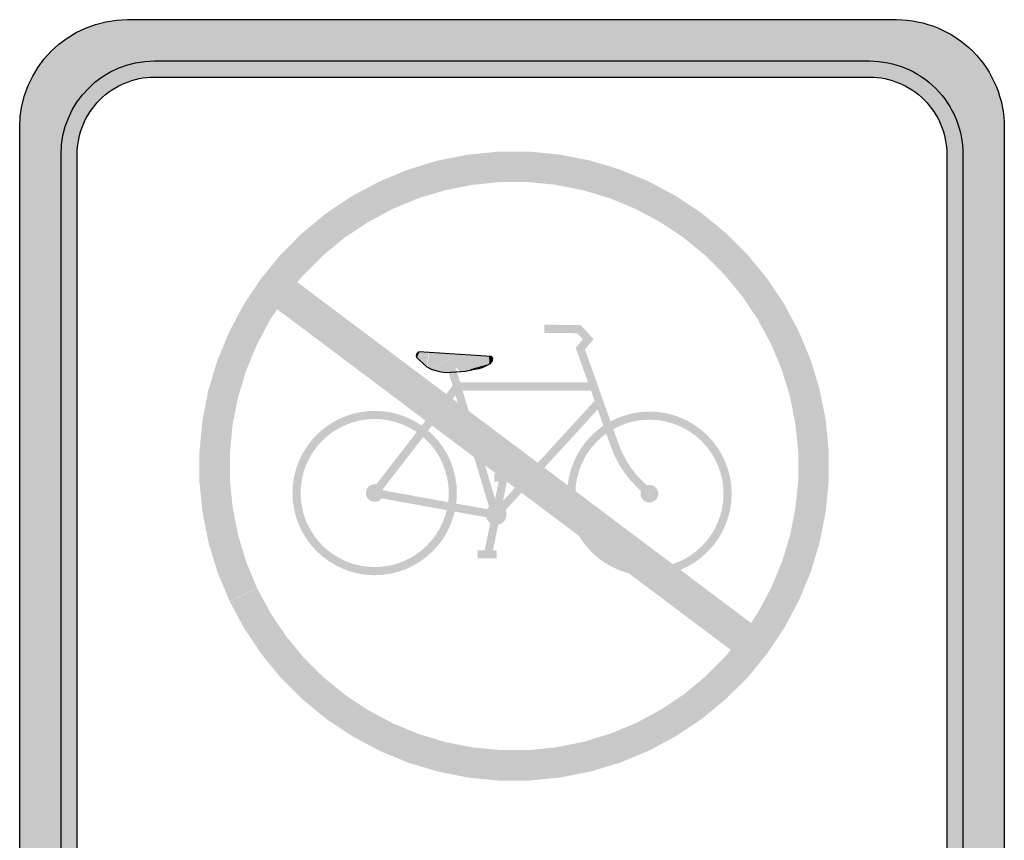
# Model space of a CAD drawing. Header units: inches. Extents: x -0.5 to 0.5, y -1.1 to 1.1.
# Tile 3 of 3: x -0.5 to 0.5, y 0.27 to 1.1. Entities that reach past the tile are written whole.
import ezdxf

# ---------------------------------------------------------------- set-up
doc = ezdxf.new("R2010")
doc.units = ezdxf.units.IN
doc.header["$MEASUREMENT"] = 0

msp = doc.modelspace()

# ---------------------------------------------------------------- hatches: boundary and pattern name
h = msp.add_hatch(color=7)
edge = h.paths.add_edge_path()
edge.add_spline(control_points=[(-0.5, 0.9952), (-0.5, 1.0557), (-0.451, 1.1047), (-0.3905, 1.1047)], knot_values=[0, 0, 0, 0, 1, 1, 1, 1], degree=3, periodic=0)
edge.add_line((-0.3905, 1.1047), (0.3905, 1.1047))
edge.add_spline(control_points=[(0.3905, 1.1047), (0.4196, 1.1047), (0.4474, 1.0931), (0.4679, 1.0726), (0.4885, 1.0521), (0.5, 1.0242), (0.5, 0.9952)], knot_values=[0, 0, 0, 0, 1, 1, 1, 2, 2, 2, 2], degree=3, periodic=0)
edge.add_line((0.5, 0.9952), (0.5, -0.9952))
edge.add_spline(control_points=[(0.5, -0.9952), (0.5, -1.0557), (0.451, -1.1047), (0.3905, -1.1047)], knot_values=[0, 0, 0, 0, 1, 1, 1, 1], degree=3, periodic=0)
edge.add_line((0.3905, -1.1047), (-0.3905, -1.1047))
edge.add_spline(control_points=[(-0.3905, -1.1047), (-0.451, -1.1047), (-0.5, -1.0557), (-0.5, -0.9952)], knot_values=[0, 0, 0, 0, 1, 1, 1, 1], degree=3, periodic=0)
edge.add_line((-0.5, -0.9952), (-0.5, 0.9952))
edge = h.paths.add_edge_path(flags=0)
edge.add_spline(control_points=[(0.3632, 1.0463), (0.384, 1.0463), (0.4039, 1.038), (0.4186, 1.0233), (0.4334, 1.0086), (0.4416, 0.9887), (0.4416, 0.9679)], knot_values=[0, 0, 0, 0, 1, 1, 1, 2, 2, 2, 2], degree=3, periodic=0)
edge.add_line((0.4416, 0.9679), (0.4416, -0.9679))
edge.add_spline(control_points=[(0.4416, -0.9679), (0.4416, -0.9887), (0.4334, -1.0086), (0.4186, -1.0233), (0.4039, -1.038), (0.384, -1.0463), (0.3632, -1.0463)], knot_values=[0, 0, 0, 0, 1, 1, 1, 2, 2, 2, 2], degree=3, periodic=0)
edge.add_line((0.3632, -1.0463), (-0.3632, -1.0463))
edge.add_spline(control_points=[(-0.3632, -1.0463), (-0.384, -1.0463), (-0.4039, -1.038), (-0.4186, -1.0233), (-0.4334, -1.0086), (-0.4416, -0.9887), (-0.4416, -0.9679)], knot_values=[0, 0, 0, 0, 1, 1, 1, 2, 2, 2, 2], degree=3, periodic=0)
edge.add_line((-0.4416, -0.9679), (-0.4416, 0.9679))
edge.add_spline(control_points=[(-0.4416, 0.9679), (-0.4416, 0.9887), (-0.4334, 1.0086), (-0.4186, 1.0233), (-0.4039, 1.038), (-0.384, 1.0463), (-0.3632, 1.0463)], knot_values=[0, 0, 0, 0, 1, 1, 1, 2, 2, 2, 2], degree=3, periodic=0)
edge.add_line((-0.3632, 1.0463), (0.3632, 1.0463))
h = msp.add_hatch(color=7)
edge = h.paths.add_edge_path()
edge.add_spline(control_points=[(-0.3632, 1.0627), (-0.4156, 1.0627), (-0.458, 1.0202), (-0.458, 0.9679)], knot_values=[0, 0, 0, 0, 1, 1, 1, 1], degree=3, periodic=0)
edge.add_line((-0.458, 0.9679), (-0.458, -0.9679))
edge.add_spline(control_points=[(-0.458, -0.9679), (-0.458, -0.993), (-0.448, -1.0171), (-0.4303, -1.0349), (-0.4125, -1.0527), (-0.3883, -1.0627), (-0.3632, -1.0627)], knot_values=[0, 0, 0, 0, 1, 1, 1, 2, 2, 2, 2], degree=3, periodic=0)
edge.add_line((-0.3632, -1.0627), (0.3632, -1.0627))
edge.add_spline(control_points=[(0.3632, -1.0627), (0.4156, -1.0627), (0.458, -1.0202), (0.458, -0.9679)], knot_values=[0, 0, 0, 0, 1, 1, 1, 1], degree=3, periodic=0)
edge.add_line((0.458, -0.9679), (0.458, 0.9679))
edge.add_spline(control_points=[(0.458, 0.9679), (0.458, 1.0202), (0.4156, 1.0627), (0.3632, 1.0627)], knot_values=[0, 0, 0, 0, 1, 1, 1, 1], degree=3, periodic=0)
edge.add_line((0.3632, 1.0627), (-0.3632, 1.0627))
edge = h.paths.add_edge_path(flags=0)
edge.add_spline(control_points=[(-0.3632, 1.0463), (-0.4065, 1.0463), (-0.4416, 1.0112), (-0.4416, 0.9679)], knot_values=[0, 0, 0, 0, 1, 1, 1, 1], degree=3, periodic=0)
edge.add_line((-0.4416, 0.9679), (-0.4416, -0.9679))
edge.add_spline(control_points=[(-0.4416, -0.9679), (-0.4416, -1.0112), (-0.4065, -1.0463), (-0.3632, -1.0463)], knot_values=[0, 0, 0, 0, 1, 1, 1, 1], degree=3, periodic=0)
edge.add_line((-0.3632, -1.0463), (0.3632, -1.0463))
edge.add_spline(control_points=[(0.3632, -1.0463), (0.4065, -1.0463), (0.4416, -1.0112), (0.4416, -0.9679)], knot_values=[0, 0, 0, 0, 1, 1, 1, 1], degree=3, periodic=0)
edge.add_line((0.4416, -0.9679), (0.4416, 0.9679))
edge.add_spline(control_points=[(0.4416, 0.9679), (0.4416, 0.9887), (0.4334, 1.0086), (0.4186, 1.0233), (0.4039, 1.038), (0.384, 1.0463), (0.3632, 1.0463)], knot_values=[0, 0, 0, 0, 1, 1, 1, 2, 2, 2, 2], degree=3, periodic=0)
edge.add_line((0.3632, 1.0463), (-0.3632, 1.0463))
for points in [[(-0.2867, 0.5136), (-0.2718, 0.4859), (-0.2543, 0.4599), (-0.2344, 0.4356), (-0.2121, 0.4135), (-0.1878, 0.3936), (-0.1616, 0.3763), (-0.1339, 0.3615), (-0.1049, 0.3496), (-0.0748, 0.3406), (-0.044, 0.3345), (-0.0128, 0.3315), (0.0186, 0.3316), (0.0498, 0.3348), (0.0806, 0.341), (0.1106, 0.3501), (0.1396, 0.3622), (0.1672, 0.3771), (0.1933, 0.3946), (0.2175, 0.4146), (0.2397, 0.4368), (0.2595, 0.4611), (0.2769, 0.4873), (0.2916, 0.515), (0.3036, 0.544), (0.3126, 0.5741), (0.3187, 0.6049), (0.3217, 0.6361), (0.3216, 0.6675), (0.3185, 0.6987), (0.3123, 0.7295), (0.3031, 0.7595), (0.291, 0.7885), (0.2762, 0.8162), (0.2587, 0.8422), (0.2387, 0.8665), (0.2164, 0.8886), (0.1921, 0.9085), (0.166, 0.9258), (0.1383, 0.9406), (0.1093, 0.9525), (0.0792, 0.9616), (0.0484, 0.9676), (0.0172, 0.9707), (-0.0142, 0.9706), (-0.0455, 0.9674), (-0.0762, 0.9613), (-0.1063, 0.9521), (-0.1352, 0.94), (-0.1629, 0.9252), (-0.189, 0.9077), (-0.2132, 0.8877), (-0.2353, 0.8655), (-0.2552, 0.8412), (-0.2726, 0.815), (-0.2873, 0.7873), (-0.2993, 0.7583), (-0.3084, 0.7282), (-0.3144, 0.6974), (-0.3174, 0.6662), (-0.3174, 0.6348), (-0.3142, 0.6036), (-0.3081, 0.5728), (-0.2989, 0.5428), (-0.2868, 0.5138), (-0.2589, 0.5271), (-0.2698, 0.5533), (-0.278, 0.5804), (-0.2836, 0.6082), (-0.2865, 0.6364), (-0.2865, 0.6647), (-0.2838, 0.693), (-0.2783, 0.7208), (-0.2701, 0.7479), (-0.2593, 0.7741), (-0.246, 0.7992), (-0.2303, 0.8228), (-0.2124, 0.8447), (-0.1923, 0.8648), (-0.1705, 0.8828), (-0.1469, 0.8986), (-0.1219, 0.9121), (-0.0958, 0.923), (-0.0687, 0.9312), (-0.0409, 0.9368), (-0.0127, 0.9397), (0.0157, 0.9397), (0.0439, 0.937), (0.0717, 0.9315), (0.0989, 0.9234), (0.1251, 0.9126), (0.1501, 0.8993), (0.1737, 0.8836), (0.1957, 0.8656), (0.2158, 0.8456), (0.2338, 0.8237), (0.2496, 0.8002), (0.2631, 0.7752), (0.274, 0.749), (0.2823, 0.7219), (0.2878, 0.6941), (0.2907, 0.6659), (0.2908, 0.6376), (0.288, 0.6094), (0.2826, 0.5815), (0.2744, 0.5544), (0.2636, 0.5282), (0.2503, 0.5031), (0.2346, 0.4795), (0.2167, 0.4576), (0.1967, 0.4375), (0.1748, 0.4194), (0.1513, 0.4036), (0.1263, 0.3902), (0.1001, 0.3793), (0.073, 0.371), (0.0452, 0.3654), (0.017, 0.3625), (-0.0113, 0.3625), (-0.0396, 0.3652), (-0.0674, 0.3706), (-0.0945, 0.3788), (-0.1208, 0.3896), (-0.1458, 0.4029), (-0.1694, 0.4186), (-0.1914, 0.4365), (-0.2115, 0.4565), (-0.2295, 0.4784), (-0.2453, 0.5019), (-0.2588, 0.5269), (-0.2867, 0.5136)], [(-0.2515, 0.8203), (0.2352, 0.4545), (0.2558, 0.4819), (-0.231, 0.8477), (-0.2515, 0.8203)], [(0.1082, 0.6737), (0.0741, 0.7697), (0.0829, 0.78), (0.0699, 0.7943), (0.0329, 0.7948), (0.0328, 0.7865), (0.0663, 0.7861), (0.0719, 0.7799), (0.0647, 0.7714), (0.1004, 0.6709), (0.1082, 0.6737)], [(-0.0964, 0.7614), (-0.0968, 0.7635), (-0.0962, 0.7658), (-0.0941, 0.767), (-0.0964, 0.7614)], [(-0.0848, 0.7664), (-0.0863, 0.7519), (-0.0963, 0.7612), (-0.0951, 0.7641), (-0.0848, 0.7664)], [(-0.0941, 0.767), (-0.0962, 0.7658), (-0.0863, 0.7519), (-0.0848, 0.7664), (-0.0941, 0.767)], [(-0.0844, 0.7663), (-0.0558, 0.7644), (-0.0817, 0.7491), (-0.0859, 0.7518), (-0.0844, 0.7663)], [(-0.0666, 0.7464), (-0.0674, 0.7457), (-0.0786, 0.7507), (-0.0557, 0.7644), (-0.0666, 0.7464)], [(-0.0557, 0.7644), (-0.0786, 0.7507), (-0.063, 0.7571), (-0.0524, 0.7469), (-0.0557, 0.7644)], [(-0.0234, 0.7624), (-0.0228, 0.755), (-0.0524, 0.7468), (-0.0558, 0.7645), (-0.0234, 0.7624)], [(-0.0558, 0.7645), (-0.0524, 0.7468), (-0.042, 0.7481), (-0.0423, 0.7495), (-0.0558, 0.7645)], [(-0.0232, 0.7624), (-0.0201, 0.7579), (-0.0228, 0.755), (-0.0234, 0.7624), (-0.0232, 0.7624)], [(-0.0209, 0.7623), (-0.02, 0.7606), (-0.0201, 0.7579), (-0.0232, 0.7624), (-0.0209, 0.7623)], [(-0.0859, 0.7518), (-0.0817, 0.7491), (-0.071, 0.7463), (-0.0525, 0.7468), (-0.0859, 0.7518)], [(-0.0126, 0.6027), (-0.0588, 0.7564), (-0.0667, 0.754), (-0.0205, 0.6003), (-0.0126, 0.6027)], [(-0.0423, 0.7495), (-0.042, 0.7481), (-0.034, 0.7499), (-0.0342, 0.7518), (-0.0423, 0.7495)], [(-0.0342, 0.7518), (-0.034, 0.7499), (-0.0261, 0.753), (-0.0278, 0.7535), (-0.0342, 0.7518)], [(-0.0278, 0.7535), (-0.0261, 0.753), (-0.026, 0.753), (-0.0229, 0.755), (-0.0278, 0.7535)], [(-0.0525, 0.7468), (-0.071, 0.7463), (-0.0674, 0.7457), (-0.0666, 0.7464), (-0.0525, 0.7468)], [(-0.059, 0.7345), (-0.1427, 0.6263), (-0.1362, 0.6212), (-0.0525, 0.7294), (-0.059, 0.7345)], [(0.0831, 0.7361), (-0.0558, 0.7361), (-0.0558, 0.7278), (0.0831, 0.7278), (0.0831, 0.7361)], [(-0.0135, 0.5987), (0.0917, 0.7137), (0.0856, 0.7193), (-0.0196, 0.6043), (-0.0135, 0.5987)], [(-0.056, 0.6237), (-0.0564, 0.6319), (-0.0576, 0.64), (-0.0596, 0.648), (-0.0623, 0.6557), (-0.0658, 0.6631), (-0.07, 0.6701), (-0.0749, 0.6767), (-0.0804, 0.6828), (-0.0865, 0.6883), (-0.0931, 0.6932), (-0.1001, 0.6974), (-0.1075, 0.7009), (-0.1152, 0.7036), (-0.1232, 0.7056), (-0.1313, 0.7068), (-0.1395, 0.7072), (-0.1476, 0.7068), (-0.1557, 0.7056), (-0.1637, 0.7036), (-0.1714, 0.7009), (-0.1788, 0.6974), (-0.1858, 0.6932), (-0.1924, 0.6883), (-0.1985, 0.6828), (-0.204, 0.6767), (-0.2089, 0.6701), (-0.2131, 0.6631), (-0.2166, 0.6557), (-0.2194, 0.648), (-0.2213, 0.64), (-0.2226, 0.6319), (-0.223, 0.6237), (-0.2147, 0.6237), (-0.2143, 0.6311), (-0.2132, 0.6384), (-0.2115, 0.6456), (-0.209, 0.6525), (-0.2058, 0.6592), (-0.202, 0.6655), (-0.1976, 0.6715), (-0.1927, 0.6769), (-0.1872, 0.6819), (-0.1813, 0.6863), (-0.1749, 0.6901), (-0.1683, 0.6932), (-0.1613, 0.6957), (-0.1541, 0.6975), (-0.1468, 0.6986), (-0.1395, 0.699), (-0.1321, 0.6986), (-0.1248, 0.6975), (-0.1176, 0.6957), (-0.1107, 0.6932), (-0.104, 0.6901), (-0.0977, 0.6863), (-0.0917, 0.6819), (-0.0863, 0.6769), (-0.0813, 0.6715), (-0.0769, 0.6655), (-0.0731, 0.6592), (-0.07, 0.6525), (-0.0675, 0.6456), (-0.0657, 0.6384), (-0.0646, 0.6311), (-0.0642, 0.6237), (-0.056, 0.6237)], [(0.2231, 0.623), (0.2227, 0.6312), (0.2215, 0.6393), (0.2195, 0.6472), (0.2167, 0.6549), (0.2132, 0.6624), (0.209, 0.6694), (0.2041, 0.676), (0.1986, 0.682), (0.1926, 0.6875), (0.186, 0.6924), (0.179, 0.6966), (0.1716, 0.7001), (0.1638, 0.7029), (0.1559, 0.7049), (0.1478, 0.7061), (0.1396, 0.7065), (0.1314, 0.7061), (0.1233, 0.7049), (0.1154, 0.7029), (0.1077, 0.7001), (0.1002, 0.6966), (0.0932, 0.6924), (0.0866, 0.6875), (0.0806, 0.682), (0.0751, 0.676), (0.0702, 0.6694), (0.066, 0.6624), (0.0625, 0.6549), (0.0597, 0.6472), (0.0577, 0.6393), (0.0565, 0.6312), (0.0561, 0.623), (0.0644, 0.623), (0.0647, 0.6304), (0.0658, 0.6377), (0.0676, 0.6448), (0.0701, 0.6518), (0.0733, 0.6585), (0.077, 0.6648), (0.0814, 0.6707), (0.0864, 0.6762), (0.0919, 0.6812), (0.0978, 0.6855), (0.1041, 0.6893), (0.1108, 0.6925), (0.1178, 0.695), (0.1249, 0.6968), (0.1322, 0.6979), (0.1396, 0.6982), (0.147, 0.6979), (0.1543, 0.6968), (0.1614, 0.695), (0.1684, 0.6925), (0.1751, 0.6893), (0.1814, 0.6855), (0.1873, 0.6812), (0.1928, 0.6762), (0.1978, 0.6707), (0.2022, 0.6648), (0.206, 0.6585), (0.2091, 0.6518), (0.2116, 0.6448), (0.2134, 0.6377), (0.2145, 0.6304), (0.2148, 0.623), (0.2231, 0.623)], [(0.1004, 0.6709), (0.1041, 0.6619), (0.1085, 0.6533), (0.1137, 0.6452), (0.1196, 0.6375), (0.1262, 0.6304), (0.132, 0.6363), (0.1259, 0.6428), (0.1205, 0.6499), (0.1157, 0.6574), (0.1116, 0.6654), (0.1082, 0.6737), (0.1004, 0.6709)], [(-0.0126, 0.6402), (-0.0284, 0.5621), (-0.0203, 0.5605), (-0.0045, 0.6385), (-0.0126, 0.6402)], [(0.0019, 0.6435), (-0.0179, 0.6435), (-0.0179, 0.6352), (0.0019, 0.6352), (0.0019, 0.6435)], [(-0.1305, 0.6237), (-0.1305, 0.6246), (-0.1307, 0.6255), (-0.1309, 0.6263), (-0.1312, 0.6272), (-0.1316, 0.628), (-0.132, 0.6287), (-0.1325, 0.6294), (-0.1331, 0.6301), (-0.1338, 0.6307), (-0.1345, 0.6312), (-0.1352, 0.6316), (-0.136, 0.632), (-0.1369, 0.6323), (-0.1377, 0.6325), (-0.1386, 0.6327), (-0.1395, 0.6327), (-0.1403, 0.6327), (-0.1412, 0.6325), (-0.1421, 0.6323), (-0.1429, 0.632), (-0.1437, 0.6316), (-0.1444, 0.6312), (-0.1452, 0.6307), (-0.1458, 0.6301), (-0.1464, 0.6294), (-0.1469, 0.6287), (-0.1474, 0.628), (-0.1477, 0.6272), (-0.148, 0.6263), (-0.1483, 0.6255), (-0.1484, 0.6246), (-0.1484, 0.6237), (-0.1402, 0.6237), (-0.1402, 0.6238), (-0.1402, 0.6239), (-0.1401, 0.6239), (-0.1401, 0.624), (-0.1401, 0.6241), (-0.1401, 0.6241), (-0.14, 0.6242), (-0.14, 0.6242), (-0.1399, 0.6243), (-0.1399, 0.6243), (-0.1398, 0.6244), (-0.1397, 0.6244), (-0.1397, 0.6244), (-0.1396, 0.6244), (-0.1395, 0.6244), (-0.1395, 0.6244), (-0.1394, 0.6244), (-0.1393, 0.6244), (-0.1393, 0.6244), (-0.1392, 0.6244), (-0.1391, 0.6244), (-0.1391, 0.6243), (-0.139, 0.6243), (-0.139, 0.6242), (-0.1389, 0.6242), (-0.1389, 0.6241), (-0.1388, 0.6241), (-0.1388, 0.624), (-0.1388, 0.6239), (-0.1388, 0.6239), (-0.1388, 0.6238), (-0.1388, 0.6237), (-0.1305, 0.6237)], [(0.1425, 0.6259), (0.132, 0.6363), (0.1262, 0.6304), (0.1367, 0.6201), (0.1425, 0.6259)], [(0.1486, 0.623), (0.1485, 0.6239), (0.1484, 0.6247), (0.1482, 0.6256), (0.1479, 0.6264), (0.1475, 0.6272), (0.1471, 0.628), (0.1465, 0.6287), (0.1459, 0.6293), (0.1453, 0.6299), (0.1446, 0.6305), (0.1438, 0.6309), (0.143, 0.6313), (0.1422, 0.6316), (0.1414, 0.6318), (0.1405, 0.6319), (0.1396, 0.632), (0.1387, 0.6319), (0.1379, 0.6318), (0.137, 0.6316), (0.1362, 0.6313), (0.1354, 0.6309), (0.1346, 0.6305), (0.1339, 0.6299), (0.1333, 0.6293), (0.1327, 0.6287), (0.1321, 0.628), (0.1317, 0.6272), (0.1313, 0.6264), (0.131, 0.6256), (0.1308, 0.6247), (0.1307, 0.6239), (0.1306, 0.623), (0.1389, 0.623), (0.1389, 0.6231), (0.1389, 0.6231), (0.1389, 0.6232), (0.1389, 0.6233), (0.139, 0.6233), (0.139, 0.6234), (0.1391, 0.6234), (0.1391, 0.6235), (0.1392, 0.6235), (0.1392, 0.6236), (0.1393, 0.6236), (0.1393, 0.6237), (0.1394, 0.6237), (0.1395, 0.6237), (0.1395, 0.6237), (0.1396, 0.6237), (0.1397, 0.6237), (0.1397, 0.6237), (0.1398, 0.6237), (0.1399, 0.6237), (0.1399, 0.6236), (0.14, 0.6236), (0.1401, 0.6235), (0.1401, 0.6235), (0.1402, 0.6234), (0.1402, 0.6234), (0.1402, 0.6233), (0.1403, 0.6233), (0.1403, 0.6232), (0.1403, 0.6231), (0.1403, 0.6231), (0.1403, 0.623), (0.1486, 0.623)], [(-0.223, 0.6237), (-0.2226, 0.6155), (-0.2213, 0.6074), (-0.2194, 0.5995), (-0.2166, 0.5918), (-0.2131, 0.5844), (-0.2089, 0.5773), (-0.204, 0.5708), (-0.1985, 0.5647), (-0.1924, 0.5592), (-0.1858, 0.5543), (-0.1788, 0.5501), (-0.1714, 0.5466), (-0.1637, 0.5438), (-0.1557, 0.5418), (-0.1476, 0.5406), (-0.1395, 0.5402), (-0.1313, 0.5406), (-0.1232, 0.5418), (-0.1152, 0.5438), (-0.1075, 0.5466), (-0.1001, 0.5501), (-0.0931, 0.5543), (-0.0865, 0.5592), (-0.0804, 0.5647), (-0.0749, 0.5708), (-0.07, 0.5773), (-0.0658, 0.5844), (-0.0623, 0.5918), (-0.0596, 0.5995), (-0.0576, 0.6074), (-0.0564, 0.6155), (-0.056, 0.6237), (-0.0642, 0.6237), (-0.0646, 0.6164), (-0.0657, 0.6091), (-0.0675, 0.6019), (-0.07, 0.5949), (-0.0731, 0.5883), (-0.0769, 0.5819), (-0.0813, 0.576), (-0.0863, 0.5705), (-0.0917, 0.5656), (-0.0977, 0.5612), (-0.104, 0.5574), (-0.1107, 0.5542), (-0.1176, 0.5517), (-0.1248, 0.5499), (-0.1321, 0.5489), (-0.1395, 0.5485), (-0.1468, 0.5489), (-0.1541, 0.5499), (-0.1613, 0.5517), (-0.1683, 0.5542), (-0.1749, 0.5574), (-0.1813, 0.5612), (-0.1872, 0.5656), (-0.1927, 0.5705), (-0.1976, 0.576), (-0.202, 0.5819), (-0.2058, 0.5883), (-0.209, 0.5949), (-0.2115, 0.6019), (-0.2132, 0.6091), (-0.2143, 0.6164), (-0.2147, 0.6237), (-0.223, 0.6237)], [(-0.1484, 0.6237), (-0.1484, 0.6229), (-0.1483, 0.622), (-0.148, 0.6211), (-0.1477, 0.6203), (-0.1474, 0.6195), (-0.1469, 0.6187), (-0.1464, 0.618), (-0.1458, 0.6174), (-0.1452, 0.6168), (-0.1444, 0.6163), (-0.1437, 0.6158), (-0.1429, 0.6154), (-0.1421, 0.6151), (-0.1412, 0.6149), (-0.1403, 0.6148), (-0.1395, 0.6148), (-0.1386, 0.6148), (-0.1377, 0.6149), (-0.1369, 0.6151), (-0.136, 0.6154), (-0.1352, 0.6158), (-0.1345, 0.6163), (-0.1338, 0.6168), (-0.1331, 0.6174), (-0.1325, 0.618), (-0.132, 0.6187), (-0.1316, 0.6195), (-0.1312, 0.6203), (-0.1309, 0.6211), (-0.1307, 0.622), (-0.1305, 0.6229), (-0.1305, 0.6237), (-0.1388, 0.6237), (-0.1388, 0.6237), (-0.1388, 0.6236), (-0.1388, 0.6235), (-0.1388, 0.6235), (-0.1388, 0.6234), (-0.1389, 0.6233), (-0.1389, 0.6233), (-0.139, 0.6232), (-0.139, 0.6232), (-0.1391, 0.6231), (-0.1391, 0.6231), (-0.1392, 0.6231), (-0.1393, 0.6231), (-0.1393, 0.623), (-0.1394, 0.623), (-0.1395, 0.623), (-0.1395, 0.623), (-0.1396, 0.623), (-0.1397, 0.6231), (-0.1397, 0.6231), (-0.1398, 0.6231), (-0.1399, 0.6231), (-0.1399, 0.6232), (-0.14, 0.6232), (-0.14, 0.6233), (-0.1401, 0.6233), (-0.1401, 0.6234), (-0.1401, 0.6235), (-0.1401, 0.6235), (-0.1402, 0.6236), (-0.1402, 0.6237), (-0.1402, 0.6237), (-0.1484, 0.6237)], [(-0.1402, 0.6197), (-0.0173, 0.5975), (-0.0158, 0.6056), (-0.1387, 0.6278), (-0.1402, 0.6197)], [(0.0561, 0.623), (0.0565, 0.6148), (0.0577, 0.6067), (0.0597, 0.5988), (0.0625, 0.591), (0.066, 0.5836), (0.0702, 0.5766), (0.0751, 0.57), (0.0806, 0.564), (0.0866, 0.5585), (0.0932, 0.5536), (0.1002, 0.5494), (0.1077, 0.5459), (0.1154, 0.5431), (0.1233, 0.5411), (0.1314, 0.5399), (0.1396, 0.5395), (0.1478, 0.5399), (0.1559, 0.5411), (0.1638, 0.5431), (0.1716, 0.5459), (0.179, 0.5494), (0.186, 0.5536), (0.1926, 0.5585), (0.1986, 0.564), (0.2041, 0.57), (0.209, 0.5766), (0.2132, 0.5836), (0.2167, 0.591), (0.2195, 0.5988), (0.2215, 0.6067), (0.2227, 0.6148), (0.2231, 0.623), (0.2148, 0.623), (0.2145, 0.6156), (0.2134, 0.6083), (0.2116, 0.6012), (0.2091, 0.5942), (0.206, 0.5875), (0.2022, 0.5812), (0.1978, 0.5753), (0.1928, 0.5698), (0.1873, 0.5648), (0.1814, 0.5604), (0.1751, 0.5566), (0.1684, 0.5535), (0.1614, 0.551), (0.1543, 0.5492), (0.147, 0.5481), (0.1396, 0.5478), (0.1322, 0.5481), (0.1249, 0.5492), (0.1178, 0.551), (0.1108, 0.5535), (0.1041, 0.5566), (0.0978, 0.5604), (0.0919, 0.5648), (0.0864, 0.5698), (0.0814, 0.5753), (0.077, 0.5812), (0.0733, 0.5875), (0.0701, 0.5942), (0.0676, 0.6012), (0.0658, 0.6083), (0.0647, 0.6156), (0.0644, 0.623), (0.0561, 0.623)], [(0.1306, 0.623), (0.1307, 0.6221), (0.1308, 0.6212), (0.131, 0.6204), (0.1313, 0.6196), (0.1317, 0.6188), (0.1321, 0.618), (0.1327, 0.6173), (0.1333, 0.6167), (0.1339, 0.6161), (0.1346, 0.6155), (0.1354, 0.6151), (0.1362, 0.6147), (0.137, 0.6144), (0.1379, 0.6142), (0.1387, 0.6141), (0.1396, 0.614), (0.1405, 0.6141), (0.1414, 0.6142), (0.1422, 0.6144), (0.143, 0.6147), (0.1438, 0.6151), (0.1446, 0.6155), (0.1453, 0.6161), (0.1459, 0.6167), (0.1465, 0.6173), (0.1471, 0.618), (0.1475, 0.6188), (0.1479, 0.6196), (0.1482, 0.6204), (0.1484, 0.6212), (0.1485, 0.6221), (0.1486, 0.623), (0.1403, 0.623), (0.1403, 0.6229), (0.1403, 0.6229), (0.1403, 0.6228), (0.1403, 0.6227), (0.1402, 0.6227), (0.1402, 0.6226), (0.1402, 0.6225), (0.1401, 0.6225), (0.1401, 0.6224), (0.14, 0.6224), (0.1399, 0.6224), (0.1399, 0.6223), (0.1398, 0.6223), (0.1397, 0.6223), (0.1397, 0.6223), (0.1396, 0.6223), (0.1395, 0.6223), (0.1395, 0.6223), (0.1394, 0.6223), (0.1393, 0.6223), (0.1393, 0.6224), (0.1392, 0.6224), (0.1392, 0.6224), (0.1391, 0.6225), (0.1391, 0.6225), (0.139, 0.6226), (0.139, 0.6227), (0.1389, 0.6227), (0.1389, 0.6228), (0.1389, 0.6229), (0.1389, 0.6229), (0.1389, 0.623), (0.1306, 0.623)], [(-0.0055, 0.602), (-0.0056, 0.6031), (-0.0057, 0.6041), (-0.006, 0.6051), (-0.0063, 0.6061), (-0.0068, 0.607), (-0.0073, 0.6079), (-0.0079, 0.6087), (-0.0086, 0.6095), (-0.0094, 0.6102), (-0.0102, 0.6108), (-0.0111, 0.6114), (-0.012, 0.6118), (-0.013, 0.6121), (-0.014, 0.6124), (-0.0151, 0.6126), (-0.0161, 0.6126), (-0.0171, 0.6126), (-0.0182, 0.6124), (-0.0192, 0.6121), (-0.0201, 0.6118), (-0.0211, 0.6114), (-0.022, 0.6108), (-0.0228, 0.6102), (-0.0236, 0.6095), (-0.0243, 0.6087), (-0.0249, 0.6079), (-0.0254, 0.607), (-0.0259, 0.6061), (-0.0262, 0.6051), (-0.0265, 0.6041), (-0.0266, 0.6031), (-0.0267, 0.602), (-0.0184, 0.602), (-0.0184, 0.6023), (-0.0184, 0.6025), (-0.0183, 0.6027), (-0.0182, 0.6029), (-0.0181, 0.6031), (-0.018, 0.6033), (-0.0179, 0.6035), (-0.0177, 0.6037), (-0.0176, 0.6038), (-0.0174, 0.604), (-0.0172, 0.6041), (-0.017, 0.6042), (-0.0168, 0.6042), (-0.0166, 0.6043), (-0.0163, 0.6043), (-0.0161, 0.6043), (-0.0159, 0.6043), (-0.0156, 0.6043), (-0.0154, 0.6042), (-0.0152, 0.6042), (-0.015, 0.6041), (-0.0148, 0.604), (-0.0146, 0.6038), (-0.0145, 0.6037), (-0.0143, 0.6035), (-0.0142, 0.6033), (-0.0141, 0.6031), (-0.014, 0.6029), (-0.0139, 0.6027), (-0.0138, 0.6025), (-0.0138, 0.6023), (-0.0138, 0.602), (-0.0055, 0.602)], [(-0.0267, 0.602), (-0.0266, 0.601), (-0.0265, 0.6), (-0.0262, 0.599), (-0.0259, 0.598), (-0.0254, 0.597), (-0.0249, 0.5961), (-0.0243, 0.5953), (-0.0236, 0.5945), (-0.0228, 0.5938), (-0.022, 0.5932), (-0.0211, 0.5927), (-0.0201, 0.5922), (-0.0192, 0.5919), (-0.0182, 0.5916), (-0.0171, 0.5915), (-0.0161, 0.5914), (-0.0151, 0.5915), (-0.014, 0.5916), (-0.013, 0.5919), (-0.012, 0.5922), (-0.0111, 0.5927), (-0.0102, 0.5932), (-0.0094, 0.5938), (-0.0086, 0.5945), (-0.0079, 0.5953), (-0.0073, 0.5961), (-0.0068, 0.597), (-0.0063, 0.598), (-0.006, 0.599), (-0.0057, 0.6), (-0.0056, 0.601), (-0.0055, 0.602), (-0.0138, 0.602), (-0.0138, 0.6018), (-0.0138, 0.6016), (-0.0139, 0.6013), (-0.014, 0.6011), (-0.0141, 0.6009), (-0.0142, 0.6007), (-0.0143, 0.6005), (-0.0145, 0.6004), (-0.0146, 0.6002), (-0.0148, 0.6001), (-0.015, 0.6), (-0.0152, 0.5999), (-0.0154, 0.5998), (-0.0156, 0.5997), (-0.0159, 0.5997), (-0.0161, 0.5997), (-0.0163, 0.5997), (-0.0166, 0.5997), (-0.0168, 0.5998), (-0.017, 0.5999), (-0.0172, 0.6), (-0.0174, 0.6001), (-0.0176, 0.6002), (-0.0177, 0.6004), (-0.0179, 0.6005), (-0.018, 0.6007), (-0.0181, 0.6009), (-0.0182, 0.6011), (-0.0183, 0.6013), (-0.0184, 0.6016), (-0.0184, 0.6018), (-0.0184, 0.602), (-0.0267, 0.602)], [(-0.0157, 0.5654), (-0.035, 0.5654), (-0.035, 0.5572), (-0.0157, 0.5572), (-0.0157, 0.5654)]]:
    msp.add_hatch(color=7).paths.add_polyline_path(points)

# ---------------------------------------------------------------- linework, layer by layer
at = {"color": 7}
for p, q in [((-0.0969, 0.7635), (-0.0963, 0.7657)), ((-0.0966, 0.7615), (-0.0969, 0.7635)), ((-0.0939, 0.7588), (-0.0966, 0.7615)), ((-0.0963, 0.7657), (-0.0945, 0.7672)), ((-0.021, 0.7623), (-0.0945, 0.7672)), ((-0.021, 0.7623), (-0.0199, 0.7607)), ((-0.0199, 0.7607), (-0.02, 0.758)), ((-0.0902, 0.7553), (-0.0939, 0.7588)), ((-0.0861, 0.7517), (-0.0902, 0.7553)), ((-0.0818, 0.7492), (-0.0861, 0.7517)), ((-0.0297, 0.7513), (-0.0338, 0.7499)), ((-0.0254, 0.7533), (-0.0297, 0.7513)), ((-0.0226, 0.755), (-0.0254, 0.7533)), ((-0.02, 0.758), (-0.0226, 0.755)), ((-0.076, 0.7474), (-0.0818, 0.7492)), ((-0.0718, 0.7464), (-0.076, 0.7474)), ((-0.0674, 0.7458), (-0.0718, 0.7464)), ((-0.052, 0.7468), (-0.0674, 0.7458)), ((-0.0477, 0.7472), (-0.052, 0.7468)), ((-0.0425, 0.7481), (-0.0477, 0.7472)), ((-0.0379, 0.7492), (-0.0425, 0.7481)), ((-0.0338, 0.7499), (-0.0379, 0.7492))]:
    msp.add_line(p, q, dxfattribs=at)
for points in [[(-0.3905, 1.1047), (0.3905, 1.1047)], [(-0.3632, 1.0627), (0.3632, 1.0627)], [(-0.3632, 1.0463), (0.3632, 1.0463)], [(-0.5, -0.9952), (-0.5, 0.9952)], [(0.5, 0.9952), (0.5, -0.9952)], [(-0.458, -0.9679), (-0.458, 0.9679)], [(-0.4416, -0.9679), (-0.4416, 0.9679)], [(0.4416, 0.9679), (0.4416, -0.9679)], [(0.458, 0.9679), (0.458, -0.9679)]]:
    msp.add_lwpolyline(points, dxfattribs=at)
for points in [[(-0.5, 0.9952), (-0.5, 1.0557), (-0.451, 1.1047), (-0.3905, 1.1047)], [(-0.458, 0.9679), (-0.458, 1.0202), (-0.4156, 1.0627), (-0.3632, 1.0627)]]:
    msp.add_open_spline(points, degree=3, dxfattribs=at)
for points in [[(0.3905, 1.1047), (0.4196, 1.1047), (0.4474, 1.0931), (0.4679, 1.0726), (0.4885, 1.0521), (0.5, 1.0242), (0.5, 0.9952)], [(0.3632, 1.0627), (0.3883, 1.0627), (0.4125, 1.0527), (0.4303, 1.0349), (0.448, 1.0171), (0.458, 0.993), (0.458, 0.9679)], [(-0.4416, 0.9679), (-0.4416, 0.9887), (-0.4334, 1.0086), (-0.4186, 1.0233), (-0.4039, 1.038), (-0.384, 1.0463), (-0.3632, 1.0463)], [(0.3632, 1.0463), (0.384, 1.0463), (0.4039, 1.038), (0.4186, 1.0233), (0.4334, 1.0086), (0.4416, 0.9887), (0.4416, 0.9679)]]:
    msp.add_open_spline(points, degree=3, knots=[0, 0, 0, 0, 1, 1, 1, 2, 2, 2, 2], dxfattribs=at)

doc.saveas('drawing.dxf')
